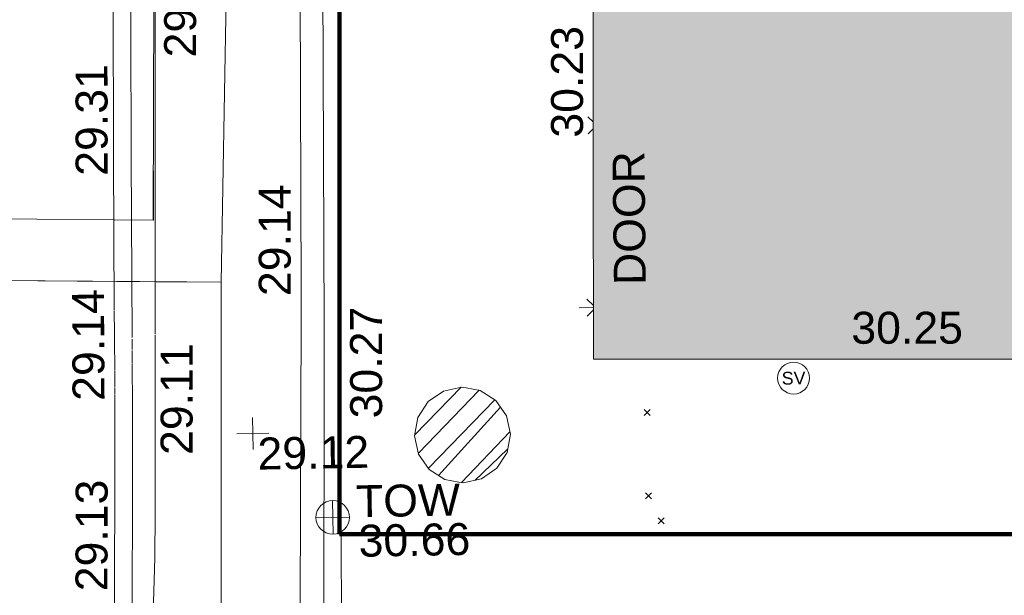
# Model space of a CAD drawing. Header units: millimetres. Extents: x -287732 to 520720, y -88450 to 287754.
# Tile 239 of 256: x 54517 to 66077, y 43684 to 50439. Entities that reach past the tile are written whole.
import ezdxf

# ---------------------------------------------------------------- set-up
doc = ezdxf.new("R2010")
doc.units = ezdxf.units.MM
doc.linetypes.add('IMPORT-HIDDEN2 _3_', pattern=[4762.5, 3175, -1587.5])
doc.linetypes.add('IMPORT-UG_ELEC_STREET LIGHTING_QLB2 _2_', pattern=[2700, 1500, -300.0000000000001, 0, -250, 150, -300.0000000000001, 0, -200])
for name, color, linetype, lineweight, true_color in [('00_TOPO_LEVEL_FLOOR', 7, 'Continuous', 9, 0x666666), ('00_TOPO_SERV_STOP_VALVE', 7, 'Continuous', 9, 0x666666), ('00_TOPO_TOP_OF_WALL', 7, 'Continuous', 9, 0x666666), ('00_UAV_BUILDING_OUTLINE', 5, 'Continuous', 9, 0x0000ff), ('00_UAV_FENCE_2D', 7, 'Continuous', 9, 0x264c2f), ('00_UAV_INT_DOOR', 7, 'Continuous', 9, 0x7f4f3f), ('00_UAV_LEVEL_SPOT', 7, 'Continuous', 9, 0x666666), ('00_UAV_ROAD_MARKING_YELLOW_CONTINUOUS', 40, 'Continuous', 9, 0xffbf00), ('00_UAV_TOP_OF_WALL', 7, 'Continuous', 9, 0x666666), ('00_UAV_WALL', 7, 'Continuous', 9, 0x7c00a5), ('12333-PUM-2D-U-0001-C01 - Rev2_REVIT IMPORT_dwg', 7, 'Continuous', 9, 0x767676), ('A_RHA_Line', 7, 'Continuous', 9, 0x00a600), ('PUM-CHAMBER EXTENTS', 6, 'IMPORT-HIDDEN2 _3_', 9, 0xff00ff)]:
    doc.layers.add(name, color=color, linetype=linetype, lineweight=lineweight, true_color=true_color)
for name, color, linetype, lineweight in [('00_UAV_ROAD_EDGE', 7, 'Continuous', 9), ('A_RHA_Detail', 7, 'Continuous', 9), ('A_RHA_Floor', 7, 'Continuous', 9), ('GEN-TEXT', 7, 'Continuous', 9)]:
    doc.layers.add(name, color=color, linetype=linetype, lineweight=lineweight)
doc.styles.add('Swis721 Lt BT', font='swissl.ttf', dxfattribs={"height": 399.9999999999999})
doc.styles.add('Swis721 Lt BT_2', font='swissl.ttf', dxfattribs={"height": 375})

# ---------------------------------------------------------------- blocks, each defined once
blk = doc.blocks.new('12333-PUM-2D-U-0001-C01 - Rev2_REVIT IMPORT_dwg_MSL_Sluice_Valve_SYM-2077246-Site Location Plan Proposed')
at = {"layer": '00_TOPO_SERV_STOP_VALVE', "color": 254, "true_color": 0xcccccc}
blk.add_circle((0, 0), 500.0000000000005, dxfattribs=at)
at = {"layer": '00_TOPO_SERV_STOP_VALVE', "insert": (0, 198.9876086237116), "char_height": 399.9999999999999, "width": 785.1100955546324, "attachment_point": 2, "line_spacing_factor": 1.005061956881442, "style": 'Swis721 Lt BT'}
blk.add_mtext('SV', dxfattribs=at)
blk = doc.blocks.new('12333-PUM-2D-U-0001-C01 - Rev2_REVIT IMPORT_dwg_TOW-2077249-Site Location Plan Proposed')
at = {"layer": '00_TOPO_TOP_OF_WALL', "color": 254, "true_color": 0xcccccc, "flags": 128}
for points in [[(0, 525.0554400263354), (0, 0), (-525.0554401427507, 0)], [(525.0554401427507, 0), (0, 0), (0, -525.0554400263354)]]:
    blk.add_lwpolyline(points, dxfattribs=at)
at = {"layer": '00_TOPO_TOP_OF_WALL', "color": 254, "true_color": 0xcccccc}
blk.add_circle((0, 0), 525.0554401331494, dxfattribs=at)
blk = doc.blocks.new('12333-PUM-2D-U-0001-C01 - Rev2_REVIT IMPORT_dwg_MSL_FLlvl_SYM-V170-Site Location Plan Proposed')
at = {"layer": '00_TOPO_LEVEL_FLOOR', "color": 254, "true_color": 0xcccccc}
blk.add_line((-5.009963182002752, 8.662937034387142e-12), (-38.92611017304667, 8.662937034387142e-12), dxfattribs=at)
blk = doc.blocks.new('12333-PUM-2D-U-0001-C01 - Rev2_REVIT IMPORT_dwg_MSL_Node_Linework-V190-Site Location Plan Proposed')
at = {"layer": '00_UAV_INT_DOOR', "color": 9, "true_color": 0xd4c4bf}
for p, q in [((-208.6201455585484, 208.62014555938), (-530.3860888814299, 530.3860888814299)), ((-215.8506737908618, -215.8506737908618), (-530.3860888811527, -530.3860888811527))]:
    blk.add_line(p, q, dxfattribs=at)
blk = doc.blocks.new('12333-PUM-2D-U-0001-C01 - Rev2_REVIT IMPORT_dwg_MSL_Node_Linework-V191-Site Location Plan Proposed')
at = {"layer": '00_UAV_INT_DOOR', "color": 9, "true_color": 0xd4c4bf}
for p, q in [((-128.0773453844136, 128.0773453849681), (-530.3860888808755, 530.3860888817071)), ((-132.5163551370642, -132.5163551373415), (-530.3860888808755, -530.3860888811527))]:
    blk.add_line(p, q, dxfattribs=at)
blk = doc.blocks.new('12333-PUM-2D-U-0001-C01 - Rev2_REVIT IMPORT_dwg_UAV-2077255-Site Location Plan Proposed')
at = {"layer": '00_UAV_LEVEL_SPOT', "color": 254, "true_color": 0xcccccc, "flags": 128}
for points in [[(500.0000000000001, 0), (0, 0), (0, 500.0000000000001)], [(0, -500.0000000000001), (0, 0), (-500.0000000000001, 0)]]:
    blk.add_lwpolyline(points, dxfattribs=at)
blk = doc.blocks.new('12333-PUM-2D-U-0001-C01 - Rev2_REVIT IMPORT_dwg_MGS62954_T2_Galway_ITM_3d_Rev1-2077680-Site Location Plan Proposed')
at = {"layer": '00_UAV_FENCE_2D', "color": 254, "true_color": 0xcccccc, "flags": 128}
blk.add_lwpolyline([(533990964.1186976, 725596634.5562297), (533987912.7885001, 725596664.6665002), (533983992.7885001, 725596759.6665001), (533978558.7885, 725596850.6665001), (533974087.7885002, 725596902.6665001), (533969196.7885, 725596983.6665001), (533963895.7885001, 725597063.6665001), (533960784.0595002, 725597139.8885002), (533960859.0595002, 725601247.8885001), (533960914.0595002, 725605285.8885002), (533960967.7425002, 725607837.8120002), (533961063.7425001, 725613958.8120003), (533961090.6646549, 725616194.2439687)], dxfattribs=at)
at = {"layer": '00_UAV_ROAD_EDGE', "color": 254, "true_color": 0xeaeaea, "flags": 128}
for points in [[(533958875.3313907, 725601184.1519535), (533958899.3925, 725602482.3520001), (533958925.7706878, 725604077.5662371), (533958998.3925002, 725608469.3520001), (533958998.5640885, 725608489.3067082)], [(533958776.8315166, 725597517.8474048), (533958826.7295003, 725598561.8715003), (533958836.3599078, 725599081.4732978), (533958875.1589234, 725601174.8465996)]]:
    blk.add_lwpolyline(points, dxfattribs=at)
at = {"layer": '00_UAV_ROAD_MARKING_YELLOW_CONTINUOUS', "color": 254, "true_color": 0xeaeaea}
for p, q in [((533958396.8559272, 725601192.5037737), (533958400.0038773, 725601471.3358322)), ((533958396.2626278, 725601139.951833), (533958396.836116, 725601190.748982)), ((533958392.0375203, 725600765.7097427), (533958396.2023583, 725601134.6134133)), ((533958603.668969, 725601131.7736815), (533958602.282363, 725601008.954002)), ((533958602.1755505, 725600999.4930067), (533958600.5077863, 725600851.7695278)), ((533958389.8731846, 725600574.0020639), (533958391.9551153, 725600758.4106532)), ((533958388.8559132, 725600483.8964782), (533958389.8182667, 725600569.1376758))]:
    blk.add_line(p, q, dxfattribs=at)
at = {"layer": '00_UAV_ROAD_MARKING_YELLOW_CONTINUOUS', "color": 254, "true_color": 0xeaeaea, "flags": 128}
for points in [[(533958832.779637, 725613728.3943529), (533958773.7796368, 725610647.394353), (533958754.2971504, 725609785.8606826), (533958687.7796368, 725606844.3943532), (533958653.3473029, 725604791.6533731), (533958627.7796369, 725603267.394353), (533958603.8727623, 725601149.8248274)], [(533958400.0709427, 725601477.2762069), (533958420.313832, 725603270.3054502), (533958451.9863532, 725605158.515595), (533958480.3335288, 725606848.4797163), (533958555.0513247, 725610152.5701576), (533958566.3390992, 725610651.7260462), (533958625.3254521, 725613732.013396)], [(533958600.4299399, 725600844.8742256), (533958594.7796369, 725600344.3943532), (533958584.0839595, 725599795.2891512), (533958539.8203549, 725597522.8407136)], [(533958332.3806762, 725597527.2110156), (533958383.7039746, 725600162.0969553), (533958387.3169982, 725600347.58592), (533958388.7831026, 725600477.4472294)]]:
    blk.add_lwpolyline(points, dxfattribs=at)
at = {"layer": '00_UAV_WALL', "color": 254, "true_color": 0xcccccc, "flags": 128}
for points in [[(533990956.7620292, 725596423.3956015), (533988198.7885001, 725596496.6665002), (533986008.5859736, 725596530.3464565), (533983841.7885001, 725596563.6665001), (533981010.8676288, 725596590.0782342), (533979768.7885001, 725596601.6665001), (533976012.6309975, 725596642.7138414), (533974003.7885002, 725596664.6665002), (533971014.287743, 725596725.5752472), (533969193.7885, 725596762.6665001), (533966015.4047054, 725596816.581451), (533964300.7885002, 725596845.6665001), (533961016.0061924, 725596867.9222397), (533960499.0436472, 725596871.4248718), (533960590.133504, 725601352.1082282), (533960596.1900002, 725601650.0255003), (533960664.1329563, 725606346.3936038), (533960686.1900002, 725607871.0255002), (533960802.279188, 725611338.7042763), (533960834.8385002, 725612311.2775003)], [(533961262.7147147, 725611649.9304314), (533961196.1900002, 725608915.0255), (533961150.0219418, 725606653.3536563), (533961114.1900003, 725604898.0255003), (533961061.6929858, 725601654.8766059), (533961051.1900001, 725601006.0255003), (533960995.7885, 725597359.6665001)]]:
    blk.add_lwpolyline(points, dxfattribs=at)
for name, p, xscale, yscale, zscale in [('12333-PUM-2D-U-0001-C01 - Rev2_REVIT IMPORT_dwg_MSL_Node_Linework-V190-Site Location Plan Proposed', (533964100.3925, 725603546.352), 0.19, 0.19, 0.19), ('12333-PUM-2D-U-0001-C01 - Rev2_REVIT IMPORT_dwg_MSL_Node_Linework-V191-Site Location Plan Proposed', (533964048.3925, 725601407.3519999), 0.19, 0.19, 0.19), ('12333-PUM-2D-U-0001-C01 - Rev2_REVIT IMPORT_dwg_MSL_FLlvl_SYM-V170-Site Location Plan Proposed', (533964048.3925, 725601407.3519999), 4.94, 4.94, 4.94), ('12333-PUM-2D-U-0001-C01 - Rev2_REVIT IMPORT_dwg_MSL_Sluice_Valve_SYM-2077246-Site Location Plan Proposed', (533966360.0595001, 725600538.8885001), 0.375, 0.375, 0.375), ('12333-PUM-2D-U-0001-C01 - Rev2_REVIT IMPORT_dwg_UAV-2077255-Site Location Plan Proposed', (533960000.0000001, 725600000.0000001), 0.375, 0.375, 0.375), ('12333-PUM-2D-U-0001-C01 - Rev2_REVIT IMPORT_dwg_TOW-2077249-Site Location Plan Proposed', (533960921.7885, 725598998.6665), 0.375, 0.375, 0.375)]:
    blk.add_blockref(name, p, dxfattribs=dict(xscale=xscale, yscale=yscale, zscale=zscale))
at = {"layer": '00_UAV_BUILDING_OUTLINE', "color": 251, "true_color": 0x666666, "char_height": 375, "width": 1495.902363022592, "attachment_point": 1, "line_spacing_factor": 1.005061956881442, "style": 'Swis721 Lt BT_2'}
for s, insert, rotation in [('30.23', (533963562.4439778, 725603409.3311279), 89.02410561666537), ('30.25', (533967050.779722, 725601304.8619534), 359.02410562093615)]:
    blk.add_mtext(s, dxfattribs=dict(at, insert=insert, rotation=rotation))
at = {"layer": '00_UAV_INT_DOOR', "color": 251, "true_color": 0x666666, "insert": (533964269.8007865, 725601665.5640663), "char_height": 375, "width": 1790.333939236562, "attachment_point": 1, "rotation": 89.60736029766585, "line_spacing_factor": 1.005061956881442, "style": 'Swis721 Lt BT_2'}
blk.add_mtext('DOOR', dxfattribs=at)
at = {"layer": '00_UAV_LEVEL_SPOT', "insert": (533960051.8765643, 725599949.1441547), "char_height": 375, "width": 1495.902363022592, "attachment_point": 1, "line_spacing_factor": 1.005061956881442, "style": 'Swis721 Lt BT_2'}
blk.add_mtext('29.12', dxfattribs=at)
at = {"layer": '00_UAV_ROAD_EDGE', "color": 251, "true_color": 0x666666, "char_height": 375, "width": 1495.902363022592, "attachment_point": 1, "line_spacing_factor": 1.005061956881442, "style": 'Swis721 Lt BT_2'}
for s, insert, rotation in [('29.29', (533959037.3164892, 725604429.9731948), 89.05265320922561), ('29.11', (533958914.0717717, 725599766.4945974), 88.93818969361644)]:
    blk.add_mtext(s, dxfattribs=dict(at, insert=insert, rotation=rotation))
at = {"layer": '00_UAV_ROAD_MARKING_YELLOW_CONTINUOUS', "color": 251, "true_color": 0x666666, "char_height": 375, "width": 1495.902363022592, "attachment_point": 1, "line_spacing_factor": 1.005061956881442, "style": 'Swis721 Lt BT_2'}
for s, insert, rotation in [('29.31', (533957973.5435366, 725603058.952041), 89.03902030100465), ('29.14', (533957891.7171065, 725600418.4195764), 89.26610917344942), ('29.13', (533957886.7650113, 725598184.1793584), 88.88411238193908)]:
    blk.add_mtext(s, dxfattribs=dict(at, insert=insert, rotation=rotation))
at = {"layer": '00_UAV_TOP_OF_WALL', "char_height": 375, "attachment_point": 1, "line_spacing_factor": 1.005061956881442, "style": 'Swis721 Lt BT_2'}
for s, insert, width in [('TOW', (533961198.0038244, 725599369.5764141), 1343.937678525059), ('30.66', (533961220.4657317, 725598905.7284914), 1495.902363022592)]:
    blk.add_mtext(s, dxfattribs=dict(at, insert=insert, width=width))
at = {"layer": '00_UAV_WALL', "color": 251, "true_color": 0x666666, "char_height": 375, "width": 1495.902363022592, "attachment_point": 1, "line_spacing_factor": 1.005061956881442, "style": 'Swis721 Lt BT_2'}
for s, insert, rotation in [('29.14', (533960099.0222912, 725601610.104626), 89.07101114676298), ('30.27', (533961146.8637957, 725600156.1402735), 89.09260659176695)]:
    blk.add_mtext(s, dxfattribs=dict(at, insert=insert, rotation=rotation))
blk = doc.blocks.new('12333-PUM-2D-U-0001-C01 - Rev2_REVIT IMPORT_dwg-1620468-Site Location Plan Proposed')
at = {"layer": 'PUM-CHAMBER EXTENTS', "true_color": 0xffaaff}
h = blk.add_hatch(dxfattribs=at)
h.set_pattern_fill('FP_3', color=211, style=0, pattern_type=2)
h.set_pattern_definition([(45, (-533641079.65, -725615854.3560001), (-265.1650429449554, 265.1650429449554), []), (45, (-533640902.873, -725615854.3560001), (-265.1650429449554, 265.1650429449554), [])])
h.paths.add_polyline_path([(321381.8501528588, -16477.10212133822), (321597.0123599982, -16434.30369731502), (321779.4180716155, -16312.42409744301), (321901.2976714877, -16130.01838582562), (321944.0960955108, -15914.85617868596), (321901.2976714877, -15699.6939715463), (321779.4180716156, -15517.28825992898), (321597.0123599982, -15395.4086600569), (321381.8501528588, -15352.6102360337), (321166.6879457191, -15395.40866005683), (320982.7295378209, -15519.61203413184), (320862.4026342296, -15699.6939715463), (320819.6042102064, -15914.85617868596), (320862.4026342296, -16130.01838582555), (320984.2822341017, -16312.42409744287), (321166.6879457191, -16434.30369731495), (321327.9370823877, -16466.37814480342)])
at = {"layer": 'GEN-TEXT', "color": 253, "true_color": 0xaaaaaa}
for p, q in [((323519.9948138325, -15725.71151773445), (323590.7054919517, -15655.00083961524)), ((323590.7054919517, -15725.71151773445), (323519.9948138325, -15655.00083961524)), ((323516.9948138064, -16703.71151773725), (323587.7054919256, -16633.00083961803)), ((323587.7054919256, -16703.71151773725), (323516.9948138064, -16633.00083961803)), ((323660.9948137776, -16998.71151777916), (323731.7054918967, -16928.00083965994)), ((323731.7054918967, -16998.71151777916), (323660.9948137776, -16928.00083965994))]:
    blk.add_line(p, q, dxfattribs=at)
at = {"layer": 'PUM-CHAMBER EXTENTS', "color": 211, "linetype": 'Continuous', "true_color": 0xffaaff, "flags": 128}
blk.add_lwpolyline([(321944.0960955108, -15914.85617868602), (321901.2976714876, -15699.69397154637), (321779.4180716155, -15517.28825992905), (321597.0123599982, -15395.408660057), (321435.7632233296, -15363.33421256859), (321381.8501528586, -15352.6102360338), (321166.6879457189, -15395.408660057), (320984.2822341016, -15517.28825992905), (320862.4026342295, -15699.69397154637), (320819.6042102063, -15914.85617868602), (320862.4026342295, -16130.01838582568), (320984.2822341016, -16312.424097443), (321166.6879457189, -16434.30369731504), (321327.9370823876, -16466.37814480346), (321381.8501528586, -16477.10212133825), (321597.0123599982, -16434.30369731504), (321779.4180716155, -16312.424097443), (321901.2976714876, -16130.01838582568)], close=True, dxfattribs=at)
blk.add_blockref('12333-PUM-2D-U-0001-C01 - Rev2_REVIT IMPORT_dwg_MGS62954_T2_Galway_ITM_3d_Rev1-2077680-Site Location Plan Proposed', (-533641079.6498471, -725615854.3561786))

msp = doc.modelspace()

# ---------------------------------------------------------------- hatches: boundary and pattern name
at = {"layer": 'A_RHA_Detail', "true_color": 0xc0c0c0}
h = msp.add_hatch(color=9, dxfattribs=at)
h.paths.add_polyline_path([(-80880.60083809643, -68502.79057078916), (-80400.865924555, -68483.41509113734), (-80400.865924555, -62984.64684185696), (-24474.85765177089, -63009.32043784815), (-24456.14471271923, -50840.30023858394), (-36622.55041039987, -50831.65104353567), (-36622.55041039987, -44228.57792613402), (-50959.0526582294, -44218.38599194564), (-50959.0526582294, -42573.78171514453), (-54563.9325804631, -42571.21897729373), (-54565.69773352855, -45054.17447474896), (-92408.82109321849, -45027.27149621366), (-92411.78875845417, -49201.74309222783), (-100061.9988811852, -49201.74309222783), (-100052.2214449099, -64852.82557838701), (-86120.90825229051, -64852.82557838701), (-86092.1662649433, -62957.90041523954), (-84861.10047608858, -62957.90041523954), (-84854.79052929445, -68240.109737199), (-80870.60226892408, -68240.10973722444)])
h.paths.add_polyline_path([(-137238.9269902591, -68461.9384092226), (-132719.7426408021, -68433.0633692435), (-132847.0731201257, -62850.04282283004), (-130454.6837966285, -62916.63108078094), (-130498.2830220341, -61355.85393642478), (-117581.136331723, -61423.42893438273), (-117492.3908565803, -49183.91309190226), (-125136.5200282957, -49178.47881952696), (-125133.572703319, -45032.61887136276), (-163007.1824077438, -45005.6942194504), (-163007.1824076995, -44090.2963411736), (-163123.8521269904, -44090.21339942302), (-163122.6389897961, -42383.75184302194), (-166563.8543419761, -42383.75184298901), (-166565.034908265, -44044.39824208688), (-193158.4656786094, -44025.49275805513), (-193195.152889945, -62863.65652504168), (-137269.7106414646, -62916.63108078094), (-137254.3708868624, -65679.90523788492)])
h.paths.add_polyline_path([(120310.9497607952, -32334.28230164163), (120312.4652266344, -31610.73011961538), (133451.2244789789, -31638.24899384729), (133469.2230092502, -19717.98315780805), (121295.7536929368, -19692.48606430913), (121319.8434528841, -8190.941560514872), (112277.0825930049, -8172.001674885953), (112263.1770823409, -14811.1234547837), (78285.85310969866, -14739.95861438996), (78292.82277619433, -8167.077575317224), (75241.99098605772, -8160.673431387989), (69355.76844233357, -8152.931592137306), (69353.6659720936, -9156.74635762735), (68372.60878945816, -9154.691552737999), (68372.60878945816, -13705.52853215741), (69333.7233474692, -13707.54156770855), (69325.07112547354, -16249.53369228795), (66623.4489111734, -16249.53369228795), (66619.79243935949, -17995.29925530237), (65989.07757494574, -17995.2992552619), (65985.44262772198, -19730.78799483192), (57152.23993377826, -19712.28702421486), (57127.42535098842, -31559.89463417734), (70277.87165424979, -31587.43801817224), (70277.87165431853, -32271.7414715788), (78263.96947909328, -32285.12944888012), (78266.62661740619, -31019.79372153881), (112335.8856506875, -31091.15111860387), (112335.8856506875, -32317.57330553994), (119781.4233959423, -32333.17321913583)])
h.paths.add_polyline_path([(7503.717409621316, -1791.439263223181), (15482.43097392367, -674.0213231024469), (15484.0826588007, 148.1327206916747), (56188.28042539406, 205.5276654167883), (56155.84326007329, 14338.3166313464), (18016.62665935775, 14236.48149539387), (17967.9025208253, 34313.18372071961), (21727.10644863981, 34324.0692624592), (21708.90974962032, 40608.10218321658), (18009.66447159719, 40608.10218321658), (17995.54603706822, 45483.75063442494), (9770.084204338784, 45420.6329473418), (3966.213879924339, 45446.76585222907), (3984.771235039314, 14176.56786832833), (1023.062455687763, 14176.56786837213), (-276.5134647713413, 14190.52623461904), (-231.6790044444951, 5968.135265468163), (-226.4491536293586, 193.7444677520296), (553.0869992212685, 183.4716499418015), (7477.609307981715, 143.2867586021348), (7488.638446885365, -674.0213231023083)])
h.paths.add_polyline_path([(77755.59663317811, 53.47451145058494), (77729.51881611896, 1699.844979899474), (94464.47132486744, 1659.976083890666), (94606.37913471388, 17991.390236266), (88810.4190114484, 18015.03260816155), (88799.89418497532, 14436.74271609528), (69413.88950349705, 14457.8773889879), (69377.35724448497, 99.62816357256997), (75241.99098605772, 67.32134432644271)])
h.paths.add_polyline_path([(61252.12079701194, 46453.95617366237), (105774.7348988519, 46472.68783506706), (105768.2642198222, 61852.61234306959), (92285.13876309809, 61852.61234306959), (92308.59670399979, 65784.30757140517), (96107.4668000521, 65767.60445243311), (96059.68081117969, 75209.20847378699), (101084.8427276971, 75071.88872764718), (104988.0046543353, 74765.36560406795), (108403.6894220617, 74363.8408943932), (112009.2703903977, 73787.25420861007), (115645.3524815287, 73049.69667206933), (116890.8108051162, 72761.69136252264), (120208.9929833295, 71893.18353872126), (120865.241739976, 71703.68484519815), (124135.6329506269, 70669.67317906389), (127435.6253142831, 69480.50055823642), (127820.4368670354, 69394.93141813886), (128274.3081769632, 69331.69585753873), (128731.8791144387, 69306.66104516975), (129189.9401488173, 69320.00258290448), (129645.2782985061, 69371.62688826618), (130094.6997111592, 69461.17185603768), (130535.0520071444, 69588.00939074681), (130963.246434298, 69751.24981927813), (131376.2795165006, 69949.74812590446), (131771.2541232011, 70182.11198903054), (132162.5575600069, 70460.5404660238), (132496.0921583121, 70741.69081113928), (132820.871367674, 71064.98072578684), (133117.4593294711, 71414.31364272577), (133383.77568926, 71787.23923950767), (133616.5473239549, 72178.5372844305), (133817.1647262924, 72590.54524898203), (133982.6025969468, 73017.89547513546), (134111.7005086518, 73457.59040801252), (134203.5529320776, 73906.54590458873), (134257.5155883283, 74361.61286216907), (134272.5462649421, 74819.5993153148), (134250.5259875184, 75277.29281745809), (134189.6227572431, 75731.48297747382), (134090.9274700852, 76178.98397757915), (133955.1324028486, 76616.65691993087), (133783.1900598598, 77041.43184345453), (133576.3064937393, 77450.32925647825), (133335.932843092, 77840.48103920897), (133063.7551572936, 78209.15055532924), (132761.6825665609, 78553.75185442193), (132431.8338935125, 78871.8678050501), (132076.5227905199, 79161.26705197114), (131698.2415080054, 79419.91966861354), (131299.6434187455, 79646.01139197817), (131093.5942456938, 79746.34209763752), (132146.0467355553, 83110.22226145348), (122787.7632953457, 86282.54285518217), (121604.3555412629, 82800.3591886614), (117095.9864227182, 83870.84033785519), (116841.9598400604, 83526.35449572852), (116120.5435466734, 91221.93611972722), (110237.7341284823, 91274.27491021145), (110194.3680786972, 90435.39030214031), (104988.0046543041, 90486.49901390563), (104973.2761846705, 94309.82427956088), (103746.1314668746, 94309.8242795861), (103839.9937121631, 122852.1474271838), (96365.09202306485, 122931.9599470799), (96350.3400238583, 123952.4168585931), (104555.5505249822, 123902.1925226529), (104607.3234458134, 120248.5396156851), (125502.5015002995, 120134.1933400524), (125662.0200253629, 137657.3796882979), (114479.5865733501, 137699.2256881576), (114382.306264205, 129149.9458158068), (104644.159003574, 129187.9975073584), (104577.9931702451, 126217.3903144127), (101184.4926406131, 126159.1566967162), (101264.6166812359, 135959.2655565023), (89967.23178808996, 135988.8856164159), (89927.63362986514, 125823.6463181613), (93630.53562302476, 125840.7948842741), (93580.65688892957, 122931.9599470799), (88697.38835376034, 122904.7310126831), (88679.3898954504, 95739.09143775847), (86378.25848996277, 95739.09143775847), (86378.18187189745, 96178.1008337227), (83279.50743284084, 96200.92083327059), (83273.62493422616, 95735.74732133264), (70169.67509619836, 95733.22421950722), (70166.26842742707, 96272.07409347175), (66674.99731294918, 96257.14073655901), (66654.74538556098, 95755.71092136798), (65784.77231079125, 95755.71092136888), (65887.65094984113, 117470.630565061), (53473.3427162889, 117487.9046429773), (53434.44066309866, 98570.46349063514), (40649.41626916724, 98570.46349063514), (40610.16711559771, 94406.01479078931), (38853.82372868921, 94410.36303440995), (38848.65589191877, 89463.65332729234), (40612.46601912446, 89518.45976927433), (40665.38257362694, 86257.73741128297), (38372.19584460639, 86305.72309285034), (38369.79374539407, 76901.0507917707), (50937.9512507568, 76944.40198294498), (50922.88567286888, 74598.78180889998), (56484.9061132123, 74588.85093771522), (56484.9061132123, 75194.85181995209), (92465.4037153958, 75233.0258166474), (92645.92783662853, 71766.64845094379), (89810.55521366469, 69362.83965827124), (85313.16173974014, 69360.94750420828), (85313.16173974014, 66907.4050808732), (75210.14498263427, 66903.15451589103), (75210.14498263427, 63815.70944550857), (70819.40014309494, 63815.70999200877), (70819.21601505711, 64253.35708059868), (69456.83415683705, 64253.35708059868), (69455.7195737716, 66901.99623166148), (61303.32856759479, 66898.5668068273), (61304.56054988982, 63970.32021231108), (70500.41048208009, 63970.32021219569), (70500.4088543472, 61852.59006207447), (61245.6438848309, 61848.69637488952), (61252.03558504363, 46656.49344428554)])
h.paths.add_polyline_path([(-17153.16561239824, 48569.32684293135), (-17153.16561224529, 60770.38083685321), (-29362.88357759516, 60774.70428694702), (-29362.88357759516, 67399.20394580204), (-43507.24466814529, 67405.01911303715), (-43488.5313307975, 69093.07334175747), (-45766.41866231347, 69109.32868388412), (-45794.3462003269, 67405.01911303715), (-47272.11273194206, 67404.2124544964), (-47272.44887633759, 66454.91798908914), (-86004.56386332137, 66468.63299519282), (-86006.66970787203, 60521.58362721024), (-92662.87722510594, 60521.58362721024), (-92665.2138765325, 50184.35611932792), (-79752.0168396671, 50179.78309939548), (-79752.016597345, 48591.4932381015), (-17157.7163123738, 48569.32845417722)])
h.paths.add_polyline_path([(-201056.4185878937, 48628.75479108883), (-138377.9751621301, 48634.64535779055), (-138377.9751621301, 50133.28201003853), (-125467.710581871, 50134.49626164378), (-125468.6909603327, 60566.1903686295), (-132186.8595614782, 60565.86652591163), (-132187.4203588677, 66533.0197876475), (-170643.3098734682, 66805.61809689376), (-170643.3098732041, 67738.78475848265), (-200340.0100486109, 67488.93693764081), (-200348.7171487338, 60827.78025104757), (-201057.5650552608, 60827.71357558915), (-201056.6510294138, 51102.04313372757)])
h.paths.add_polyline_path([(-240051.5126725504, 54769.19491160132), (-239444.490259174, 54811.10754483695), (-239186.5396223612, 54841.92927608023), (-238764.8191577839, 54940.98166103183), (-238382.4735933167, 55122.46891388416), (-237990.3402229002, 55354.87497234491), (-237269.2031023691, 55936.21515020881), (-237032.4836384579, 56225.56611516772), (-236793.0039602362, 56569.31473944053), (-236554.5880578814, 57004.26389721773), (-236432.7219585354, 57267.46508908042), (-236300.081527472, 57753.26238983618), (-236250.7285154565, 58017.17885684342), (-236235.6490609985, 58516.21786804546), (-236233.2538429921, 58987.85640053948), (-236213.7029795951, 59823.48083769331), (-236363.8287855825, 59820.86038205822), (-236634.0279869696, 60698.06075827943), (-236391.9547756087, 61432.19726339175), (-236225.4740089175, 61435.10319600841), (-236201.6036569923, 62637.68779596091), (-232563.5271750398, 62639.28734435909), (-232563.5271750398, 63049.03842404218), (-232732.1945866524, 63049.15302218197), (-232860.1521277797, 63457.95890274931), (-232731.606808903, 63914.24862697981), (-232560.8209656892, 63914.24862697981), (-232515.1276847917, 70598.00033009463), (-240628.6947849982, 70598.85496273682), (-240629.7923196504, 72350.98321577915), (-246412.6011212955, 72347.36085933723), (-246412.6011212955, 70616.45923936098), (-254449.5805725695, 70618.60952619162), (-254454.637144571, 70754.06491720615), (-254469.7140363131, 73191.66276250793), (-263883.2532625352, 73267.83063688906), (-263902.4181505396, 68260.74348553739), (-263714.8217520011, 68259.82096572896), (-263552.9672900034, 67819.65434396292), (-263719.0883117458, 67392.2068408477), (-263913.6298699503, 67392.20684284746), (-263956.7001913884, 58633.76423459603), (-260181.1963171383, 58611.22607638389), (-260192.3146983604, 56354.25111579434), (-257184.684388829, 56339.46086021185), (-257213.4419957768, 57092.93866021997), (-257338.5163846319, 57093.27331223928), (-257471.0109294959, 57531.74572308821), (-257338.5163845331, 58062.22513696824), (-257203.4956297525, 58064.06881289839), (-257173.5751889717, 58598.54056692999), (-256478.2273617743, 58575.27357994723), (-256478.2273617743, 58788.51859473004), (-256013.0091299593, 58911.92701534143), (-255397.0786664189, 58780.99767617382), (-255397.0786664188, 58595.982422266), (-243809.885361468, 58585.92793201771), (-243805.3570672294, 58352.04527760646), (-243740.939469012, 57884.52572680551), (-243619.0830608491, 57421.84877545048), (-243424.3877545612, 56943.65915412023), (-243247.1437899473, 56608.24157713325), (-243003.0710579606, 56249.99021479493), (-242732.2093200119, 55932.75703082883), (-242371.7230178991, 55603.12658811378), (-242141.255125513, 55424.88676767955), (-241804.9643037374, 55216.88439822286), (-241529.4640827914, 55077.02869055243), (-241100.6275144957, 54917.18295003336), (-240836.2134980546, 54840.82833176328), (-240453.4486195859, 54788.60784130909), (-240218.9578693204, 54777.28227442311)])
h.paths.add_polyline_path([(40276.69022552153, 59895.36417752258), (40328.62676029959, 69196.9439153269), (36588.99968785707, 69217.8245910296), (36619.46637569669, 74674.25962428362), (32264.36460078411, 74687.02318924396), (32233.48293867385, 69156.26826306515), (11916.69390495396, 69269.70959686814), (11966.66200111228, 78218.75165974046), (29087.509017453, 78123.15526808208), (29143.44567205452, 88141.1370047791), (15719.348796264, 88216.09212953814), (15732.60379610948, 90589.9978889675), (4594.294101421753, 90652.19003489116), (4525.129359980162, 78265.12250449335), (10096.76365553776, 78234.01258731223), (10077.43887221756, 74773.03821910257), (4547.641142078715, 74803.91453678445), (4465.579974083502, 60107.1600234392), (19125.89094760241, 60025.30234268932), (19139.86249374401, 62527.53804644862), (31738.59196305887, 62457.19146404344), (31724.55430858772, 59943.11609815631), (38369.79364225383, 59906.01157293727)])
h.paths.add_polyline_path([(-246083.0241259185, 72334.29150213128), (-246083.0594797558, 72334.30275087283), (-246208.2905500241, 72334.29150213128)])
h.paths.add_polyline_path([(-114575.3004830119, 112178.0758695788), (-114575.3246435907, 112178.0758695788), (-114707.2752166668, 115801.5811617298)])
h.paths.add_polyline_path([(-154699.9178765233, 101760.4080976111), (-114382.050333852, 101776.0542914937), (-114382.050333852, 106926.9360164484), (-113755.641395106, 106927.1792101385), (-113757.5507412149, 111847.2721531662), (-114431.6837526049, 111847.2721531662), (-114431.8097758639, 112178.0758695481), (-114575.3004830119, 112178.0758695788), (-114578.9984943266, 121707.2390833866), (-123056.9849702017, 121707.2390833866), (-123068.8201032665, 156452.7036899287), (-119381.2340625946, 156454.1348067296), (-119381.2340625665, 160165.8597952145), (-115501.031452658, 160167.3662801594), (-115503.3750945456, 166206.5793118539), (-132411.7987151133, 166599.6604729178), (-132411.8243278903, 166665.6603411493), (-135275.0124468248, 166664.5490317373), (-135275.0124468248, 166628.1883101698), (-135911.3205076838, 166628.1944502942), (-135911.3479256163, 166352.1604668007), (-152521.1633846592, 166345.7146753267), (-152518.3680955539, 159142.6836790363), (-150699.3133726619, 159117.9265656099), (-150758.5477087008, 122560.691203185), (-151059.2005266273, 122560.691203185), (-151061.0981347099, 121302.4374932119), (-154138.3148337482, 121372.6012653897), (-154138.3148337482, 121865.1834517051), (-154704.3888425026, 121867.2611370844), (-154688.5451973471, 119352.3937021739), (-154745.5933227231, 119352.3715636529), (-154745.5763474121, 118722.1532660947), (-160794.1544526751, 118748.7442832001), (-160794.1544526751, 119410.5425977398), (-163852.1622693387, 119422.408321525), (-163855.0715294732, 118762.2003111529), (-167568.6765459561, 118778.5256058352), (-166634.6619849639, 124395.1277019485), (-166930.050559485, 124500.0918161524), (-167568.6765459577, 124707.6250903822), (-168028.2173235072, 124841.3808647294), (-168630.5006276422, 124991.3056740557), (-169238.2056069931, 125117.4693074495), (-169850.3952285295, 125219.6772876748), (-170466.1255403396, 125297.7720169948), (-171089.11025998, 125351.8553033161), (-171704.4065937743, 125381.1774255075), (-172325.0479971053, 125386.3595015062), (-172782.2248668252, 125374.5832362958), (-173401.7764235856, 125337.4554476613), (-174109.844898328, 125263.4341236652), (-174634.1213722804, 125190.4100126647), (-175245.0145766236, 125080.719099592), (-176047.1958093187, 124895.7675260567), (-176665.4852587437, 124724.7228134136), (-177045.3001228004, 124609.1129151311), (-177631.5127792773, 124405.2077276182), (-176665.4852586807, 118818.5158794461), (-177558.9402083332, 118822.4435768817), (-177662.2853368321, 125263.4341236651), (-176365.3912351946, 126542.9270807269), (-159462.2970490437, 126319.910391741), (-157057.7396790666, 128609.0850976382), (-157060.6673204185, 136153.1661957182), (-158638.8016610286, 137740.2441626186), (-159352.3735831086, 137740.2441626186), (-161634.4140634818, 140201.1078539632), (-168727.9404945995, 140256.8191146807), (-171035.0401161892, 137942.8847305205), (-174184.1459014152, 137942.8847305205), (-176460.1167434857, 140292.2858551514), (-177341.6856934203, 140292.2858551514), (-177341.7113613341, 140358.4281613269), (-183428.5803825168, 140356.0660244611), (-185921.6385985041, 137917.4639994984), (-185921.6385985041, 131757.3091155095), (-186906.8767412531, 131756.9267733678), (-187725.3914540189, 130809.9989183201), (-187724.058890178, 127376.1828148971), (-186481.0281350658, 126304.5577463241), (-186479.4846754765, 122327.2959175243), (-185176.2828158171, 121059.4673825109), (-180304.1129154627, 121059.4673824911), (-180304.1136492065, 118802.0484409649), (-193555.3706955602, 118802.0484409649), (-193555.368699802, 133117.8341649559), (-192593.6442938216, 133118.2073819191), (-192593.6442938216, 134200.8158367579), (-192224.6284783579, 134200.9592041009), (-192225.5653014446, 136615.0101267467), (-192595.0012460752, 136615.0101267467), (-192595.4357332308, 137734.4745165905), (-193589.2709668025, 137734.4746851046), (-193589.2685988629, 147474.570583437), (-193163.2062206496, 147492.8644732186), (-192765.7252967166, 147531.087133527), (-192359.9383250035, 147589.5931622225), (-192199.8207947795, 147616.5827294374), (-191882.7548926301, 147682.9245600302), (-191568.5380070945, 147761.6632019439), (-191257.654638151, 147852.677242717), (-190828.6072909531, 148002.2045655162), (-190647.7999969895, 148070.9514233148), (-190349.7690789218, 148197.8750094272), (-190056.9509284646, 148336.4013817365), (-189769.797051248, 148486.3169427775), (-189405.3590254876, 148698.0567944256), (-189132.906026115, 148873.2749095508), (-188867.542109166, 149059.0543929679), (-188609.6764469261, 149255.1087866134), (-188354.9814055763, 149465.3525772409), (-188079.6339208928, 149713.879248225), (-187884.9836199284, 149901.8220103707), (-187545.928247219, 150265.8040604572), (-187446.29984479, 150378.3960832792), (-187241.3270201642, 150629.2310214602), (-187046.3599558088, 150887.9197697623), (-186861.6992771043, 151154.0634500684), (-186546.1373636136, 151669.829875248), (-186524.4196769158, 151707.0632450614), (-163675.2898318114, 151669.829875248), (-163687.5843045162, 148134.07679455), (-157303.6541541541, 148136.492106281), (-157303.6541541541, 155759.91501608), (-157557.4317586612, 155765.0384228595), (-157555.9168973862, 166678.0466575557), (-187009.2021991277, 166699.7464767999), (-187013.0952111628, 162054.4009359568), (-188707.17754695, 162044.5925187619), (-188705.9961892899, 155021.5333641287), (-188737.9999316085, 154650.5326604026), (-188799.0133969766, 154283.1866125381), (-188857.2045401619, 154035.4341107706), (-188966.1106131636, 153679.3368924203), (-189102.6200311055, 153332.8820747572), (-189265.8911675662, 152998.2056672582), (-189454.9174011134, 152677.371060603), (-189645.2484685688, 152421.3220123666), (-189916.9563410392, 152104.2450531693), (-190212.7041973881, 151809.4634871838), (-190530.6686598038, 151538.7947471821), (-190868.8893671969, 151293.9075915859), (-191225.281078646, 151076.3118324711), (-191597.6465194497, 150887.3490191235), (-192092.8415776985, 150682.5621956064), (-192519.2468154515, 150561.8451365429), (-192903.8930791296, 150482.240889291), (-193187.215491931, 150440.8868273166), (-193594.1866364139, 150407.1257787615), (-193594.5952989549, 151459.9895227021), (-205369.2399268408, 151455.4201247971), (-205354.4523517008, 113350.0822379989), (-207187.1580384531, 113349.3710182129), (-207184.3024929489, 105991.0636522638), (-205312.8748221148, 105991.1901500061), (-205311.2362476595, 101769.6553082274), (-175488.6451201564, 101781.2285901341), (-175488.6451201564, 110889.6985621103), (-154703.4627663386, 110897.5679794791), (-154700.2792295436, 102691.5597281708)])
h.paths.add_polyline_path([(193735.9435693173, 113047.8274774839), (208865.0938716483, 114991.0266430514), (208976.1154123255, 114126.6471160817), (216447.8967332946, 115086.3281915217), (216038.7305308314, 118271.9702413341), (232648.5073383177, 120405.3421626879), (233425.993615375, 114352.0734369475), (240632.2017567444, 115277.6440988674), (239854.8412683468, 121329.9334727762), (256406.8682407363, 123455.8879629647), (257091.7572256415, 118089.1198988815), (264572.2871227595, 119040.8180953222), (261877.8350555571, 138524.7609215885), (259178.7147038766, 138221.6086035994), (259197.3483655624, 137439.0084132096), (254686.1480587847, 136897.0007612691), (255412.6810205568, 131314.8303176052), (240852.7447969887, 129522.4514056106), (239771.0426543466, 137918.8519126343), (240649.5822431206, 138010.1984551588), (240062.3063116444, 142776.6750342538), (239165.7694642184, 142685.0143484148), (237630.9646614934, 151018.3171732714), (266172.8791088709, 154560.7889781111), (271297.1876944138, 142612.4006970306), (276531.7397502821, 144861.098714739), (274941.5029779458, 148527.9037281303), (302074.5307653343, 160134.9084326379), (300215.9323773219, 164320.1841173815), (301528.1613272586, 164907.0997989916), (300405.1237791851, 167477.8916353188), (299016.6944531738, 166945.7181824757), (295626.7488506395, 174518.754428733), (294333.0289184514, 177537.1551681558), (287288.8475947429, 174518.754428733), (289427.6893504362, 169661.0163463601), (272956.7816584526, 162557.1203578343), (271943.2187787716, 164897.4305293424), (267016.3118217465, 162764.0369715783), (268502.3094164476, 159357.0430143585), (265200.4029574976, 157946.4096681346), (226856.416695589, 153146.7821792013), (227510.3041274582, 148852.0205334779), (228280.9873165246, 141179.0007483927), (227302.3544112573, 141050.281300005), (227895.3788235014, 136433.1758633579), (228748.5501749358, 136523.8855003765), (229602.3077302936, 128023.7667641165), (217691.2359889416, 126493.8999679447), (217642.3600127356, 126874.433267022), (215138.5007311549, 126552.8357430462), (215194.9980427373, 126112.965074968), (215015.6132226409, 126089.924757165), (214840.9672575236, 127449.66446064), (192258.7012018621, 124549.1816390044), (193486.3576426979, 114991.0266430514)])
h.paths.add_polyline_path([(-78076.24187439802, 117605.5188722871), (-78076.23951902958, 117610.0871211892), (-78070.318122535, 129485.7330792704), (-74723.15926543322, 129478.385255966), (-74723.15926543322, 125435.7860624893), (-48015.64546086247, 125380.0246061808), (-47996.55031653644, 135872.5822179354), (-61198.15919578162, 135901.5630078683), (-74714.72264144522, 135923.5088764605), (-74723.6287602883, 131865.2975510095), (-78070.318122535, 131872.642169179), (-78062.97909487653, 149549.7689430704), (-58292.26570492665, 149541.5607197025), (-58292.26570491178, 148946.2407608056), (-37707.70924046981, 148937.6946533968), (-37703.30827430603, 159740.0672041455), (-44148.26955755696, 159742.7429641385), (-44148.26955755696, 162961.3319174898), (-49829.95437583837, 162961.3319174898), (-49830.92144130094, 160632.0129326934), (-78494.09026625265, 160643.9130440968), (-78494.09026625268, 161615.1537738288), (-78739.225852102, 161615.2555472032), (-78691.7919454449, 168187.9195488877), (-90844.57645036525, 168126.8149079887), (-90962.52567694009, 152686.7636277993), (-89064.97866809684, 152685.9758215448), (-89079.54115380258, 117610.0871211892), (-78374.80218507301, 117605.6428258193)])
h.paths.add_polyline_path([(69254.82576126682, 129235.9722870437), (69259.97086178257, 136167.789247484), (86068.0992678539, 136131.0235193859), (86008.66431381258, 164703.3084147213), (58789.63167882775, 164723.511581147), (58789.63167882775, 170119.2062865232), (54460.1632489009, 170122.4198087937), (54457.21717773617, 166153.279245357), (47042.2151650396, 166158.7829869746), (47041.10931533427, 164668.9097040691), (39173.27935198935, 164674.7495545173), (39172.83712618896, 164078.9539098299), (17014.87910992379, 164095.4005254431), (17002.38841206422, 147267.1142245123), (12659.63471563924, 147267.1142245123), (12653.60087534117, 139137.9291796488), (17031.41608901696, 139134.6797717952), (17024.5879174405, 129935.3194463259), (39191.34773726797, 129918.8662983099), (39191.34773726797, 129258.2867272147), (69014.0340609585, 129236.1510132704)])
h.paths.add_polyline_path([(39265.62356917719, 139467.8223435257), (33050.91021530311, 139484.1586867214), (33087.56357182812, 153427.9220784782), (39277.60130889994, 153411.6505991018), (39277.60130890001, 152830.3127277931), (43058.29603858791, 152820.3745823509), (43024.83899408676, 140092.5601633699), (39267.2657899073, 140092.5601633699)])
h.paths.add_polyline_path([(1979.548949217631, 189123.2414339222), (18699.10403225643, 189180.0465563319), (18678.46874730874, 195253.6675675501), (24349.02704561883, 195272.9334348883), (24334.96888372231, 199550.7690688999), (28829.78348974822, 199566.0403168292), (28798.3577216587, 208815.6446464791), (24334.949615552, 208806.151404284), (24333.90624841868, 209113.2475694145), (16811.59093053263, 209087.6903002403), (16806.58456499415, 208843.5909093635), (6772.293057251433, 208809.4991440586), (6797.166076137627, 201488.5780549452), (-8471.058649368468, 201436.7038490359), (-8471.058649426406, 200429.0172028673), (-11856.09020770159, 200417.5164702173), (-11823.72827009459, 190892.3684138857), (-7614.729360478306, 190906.6685966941), (-7614.729360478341, 190170.8290169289), (-4608.619189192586, 190169.2993656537), (-4608.238782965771, 190916.8832264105), (1973.379031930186, 190939.2444180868), (1977.122761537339, 189837.3456693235)])
h.paths.add_polyline_path([(-20506.22133143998, 190640.0286460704), (-20122.28942212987, 206347.1214480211), (-41550.34215551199, 207015.2557957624), (-41462.26177903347, 210449.6195896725), (-31391.41053372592, 210152.0276719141), (-31078.64493155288, 223862.5743669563), (-44305.08575743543, 224230.7972280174), (-44490.79956591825, 211865.5542346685), (-47510.12209648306, 211942.9901385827), (-47722.57925071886, 203659.0205614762), (-47076.06680548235, 203635.3001465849), (-47175.4684425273, 199531.9403872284), (-46801.21126120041, 199520.4703269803), (-46873.68175963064, 195478.5899481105), (-44600.40472248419, 195425.2559779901), (-44685.88459507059, 192243.2795180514), (-38073.99929115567, 192135.6564362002), (-38104.39995468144, 191126.972250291), (-21537.79264466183, 190668.5723412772)])
h.paths.add_polyline_path([(16801.02360973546, 195961.500137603), (9656.615133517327, 196015.1086063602), (9643.838150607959, 199513.9922857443), (11631.77992468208, 199485.8321209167), (11631.7920940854, 203322.2460456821), (16806.58456511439, 203391.4855728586), (16801.0407710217, 195984.4293109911)])
h.paths.add_polyline_path([(122084.9264926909, 200536.2570557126), (122088.1805162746, 206386.1947929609), (125211.1061638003, 206386.1947929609), (125211.1162733, 206645.8932837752), (126202.7098976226, 206645.8932838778), (126203.0204769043, 207041.0477229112), (130401.4034741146, 206979.0758390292), (130444.2691124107, 209883.280297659), (126202.8383603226, 209945.8832030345), (126203.0204769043, 214624.1281189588), (127364.791950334, 214624.1281190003), (127365.2106673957, 225380.2058567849), (126159.8599207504, 225380.2527798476), (126207.4133336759, 241475.3410923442), (119482.5411291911, 241495.8747898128), (119479.2041949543, 246182.0096278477), (109943.9121324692, 246175.2196735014), (109953.2702601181, 233033.381429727), (115000.5285021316, 233033.3814296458), (114999.579292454, 208653.4991933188), (112026.3032630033, 208653.4991933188), (112024.3519988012, 200538.6761891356), (122024.6079402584, 200536.2715596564)])
h.paths.add_polyline_path([(30087.05071580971, 200986.75440713), (38030.67179071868, 201028.6865660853), (38030.67179071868, 202922.9731660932), (38109.89531492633, 202923.3913649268), (38067.25569096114, 208827.6066631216), (38013.35839378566, 208827.6672237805), (38012.38630971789, 209012.5383931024), (30044.90685988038, 208970.480297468), (30076.83023715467, 202922.9203834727)])
h.paths.add_polyline_path([(195986.2599417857, 205661.5722736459), (202896.8751332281, 206052.0074670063), (202676.8862551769, 209945.7611691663), (195766.2710618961, 209555.3259759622)])
h.paths.add_polyline_path([(-91652.40581580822, 206392.6172135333), (-79454.24421187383, 206432.5105635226), (-79629.29258199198, 238245.6998510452), (-68904.21147484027, 238215.095164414), (-68918.55832832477, 246312.9061543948), (-68918.56040493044, 246314.0782553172), (-68756.515268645, 246312.9061543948), (-68755.20581930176, 246638.9786699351), (-79620.07671794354, 246651.3624133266), (-79606.5628449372, 247343.5411849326), (-82154.50636787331, 247318.0695596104), (-82154.50636787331, 247488.1275895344), (-91640.64698348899, 247472.5371040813), (-91638.72040628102, 246846.4753752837), (-131470.3702759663, 246641.42150215), (-131470.3702759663, 250159.5419305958), (-142857.1087886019, 250176.7939677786), (-142864.0554935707, 246220.0701029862), (-165118.8027587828, 246272.3986783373), (-165040.0492656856, 253907.936045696), (-178677.4727934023, 253929.5079730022), (-178699.5521575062, 238176.7234097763), (-138599.3373496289, 238209.4781454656), (-138548.4479938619, 206627.5237025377), (-126646.6702863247, 206572.2299428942), (-126666.6805510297, 234825.8818836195), (-124962.7180531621, 234825.9534805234), (-124969.0241559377, 234688.4891474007), (-91595.61129713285, 234664.3133306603), (-91650.87307429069, 207155.5994723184)])
h.paths.add_polyline_path([(142123.7078574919, 209113.5383730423), (152768.4446292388, 209127.3137314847), (152745.2992288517, 227012.63380935), (142100.5623961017, 226998.8584508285), (142121.8067345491, 210582.5602643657)])
h.paths.add_polyline_path([(168998.8561129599, 209274.9592350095), (169026.8416078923, 226860.3446540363), (161686.6780314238, 226876.6646907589), (161647.6783165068, 209291.3037608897), (168846.6177107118, 209275.2977201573)])
h.paths.add_polyline_path([(49761.46820719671, 218476.5678095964), (49794.00484360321, 223316.1680811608), (41274.07755982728, 223363.4010619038), (41273.58999769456, 223290.8795634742), (32187.30576796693, 223351.9666549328), (32202.10532419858, 225553.2987454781), (20081.83724695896, 225634.7833114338), (20035.26675877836, 218707.7438801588), (31566.33951793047, 218630.2204881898), (31566.12891731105, 218598.8950898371), (49750.1971391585, 218476.6435849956)])
h.paths.add_polyline_path([(162361.9830851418, 234154.05208666), (162366.6425722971, 241589.9129272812), (135261.102696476, 241630.986197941), (135249.088870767, 234197.8735112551), (160249.0277027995, 234157.4671671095)])
h.paths.add_polyline_path([(176458.8604389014, 246709.5724700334), (176516.2484477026, 252173.1529804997), (168884.2833866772, 252253.3171281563), (168934.86529241, 257068.9279575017), (164355.0504715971, 257117.0331241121), (164296.1746742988, 251511.808811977), (164416.8965511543, 251510.5407811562), (164367.8024342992, 246836.573754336), (171460.1142273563, 246762.0779818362)])

# ---------------------------------------------------------------- linework, layer by layer
at = {"layer": 'A_RHA_Floor', "color": 253, "true_color": 0xaaaaaa}
for p, q in [((57117.67462364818, 60955.55268454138), (56881.45301627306, 47358.94940881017)), ((56087.75799445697, 48666.8469851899), (56087.91043595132, 48088.30118317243)), ((56087.91043595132, 48088.30118317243), (56086.01867668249, 48088.31520873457)), ((56481.34634932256, 47361.88185566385), (50372.21370609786, 47406.65668267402)), ((56880.97932342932, 47358.9528805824), (56880.97932342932, 41916.55988839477))]:
    msp.add_line(p, q, dxfattribs=at)
at = {"layer": 'A_RHA_Floor', "color": 7, "true_color": 0xf1f1f1}
for p, q in [((56097.54117045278, 51920.9264131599), (56086.01867668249, 48088.31520869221)), ((51026.35761506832, 48125.82769344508), (56086.01867668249, 48088.31520873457)), ((56118.94436423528, 47364.53795877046), (50378.28100497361, 47406.61221445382)), ((56880.97932342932, 47358.9528805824), (56474.5606785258, 47361.93158894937)), ((56481.34634932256, 47361.88185566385), (56880.97932342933, 47358.95288058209))]:
    msp.add_line(p, q, dxfattribs=at)
at = {"layer": 'A_RHA_Floor', "color": 254, "true_color": 0xdddddd}
for p, q in [((50948.54549542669, 48126.40459498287), (56086.01867668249, 48088.31520869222)), ((56118.94436423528, 47364.53795877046), (56474.5606785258, 47361.93158894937))]:
    msp.add_line(p, q, dxfattribs=at)
at = {"layer": 'A_RHA_Line', "color": 1, "lineweight": 140, "true_color": 0xff0000}
for p, q in [((58270.55521156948, 57984.08758351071), (58270.55521156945, 44402.91055661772)), ((58270.55521156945, 44402.91055661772), (108737.5537835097, 44402.91055661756))]:
    msp.add_line(p, q, dxfattribs=at)
at = {"layer": 'A_RHA_Line', "color": 7}
for p, q in [((61249.02863376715, 53803.60819555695), (61251.13176063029, 48804.76126860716)), ((61251.13176063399, 48804.76126860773), (61252.12079703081, 46453.95617367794)), ((61252.12079703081, 46453.95617367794), (63900.59741014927, 46455.07044720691)), ((63900.59741014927, 46455.07044720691), (68900.26509600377, 46457.17391945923))]:
    msp.add_line(p, q, dxfattribs=at)

# ---------------------------------------------------------------- block references
at = {"layer": '12333-PUM-2D-U-0001-C01 - Rev2_REVIT IMPORT_dwg', "color": 254, "linetype": 'IMPORT-UG_ELEC_STREET LIGHTING_QLB2 _2_', "true_color": 0xffd4d4, "rotation": 0.9999999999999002}
msp.add_blockref('12333-PUM-2D-U-0001-C01 - Rev2_REVIT IMPORT_dwg-1620468-Site Location Plan Proposed', (-261895.0770586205, 55869.5817132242), dxfattribs=at)

doc.saveas('drawing.dxf')
